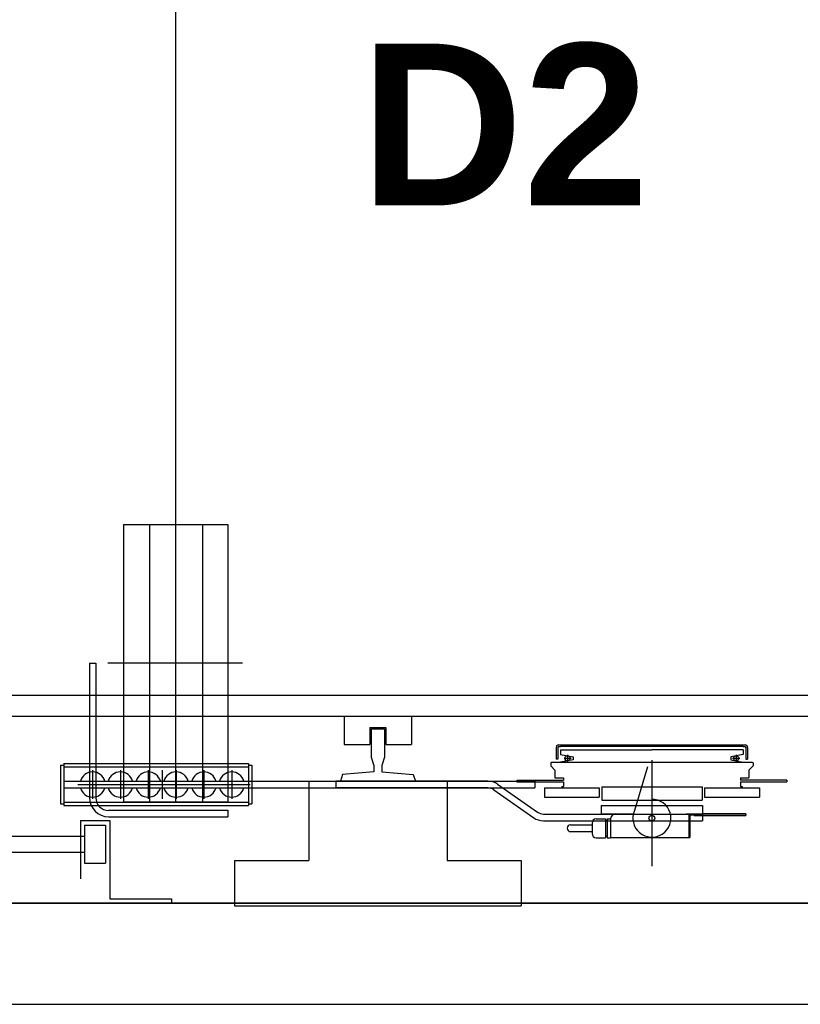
# Model space of a CAD drawing. Header units: millimetres. Extents: x -8838 to 31257, y -6224 to 3754.
# Tile 184 of 205: x 2225 to 2318, y -532 to -415. Entities that reach past the tile are written whole.
import ezdxf
from ezdxf.enums import TextEntityAlignment as Align

# ---------------------------------------------------------------- set-up
doc = ezdxf.new("R2010")
doc.units = ezdxf.units.MM
doc.header["$LTSCALE"] = 10
doc.header["$MEASUREMENT"] = 0
doc.linetypes.add('rzut 2 pietra$0$ArchiTECH.PC Solid Line Type', pattern=[0])
doc.linetypes.add('SUFIT_2 PIETRO$0$ArchiTECH.PC Solid Line Type', pattern=[0])
doc.layers.add('IS_ARCH', color=254, linetype='CONTINUOUS', lineweight=18)
doc.layers.add('SUFIT_2 PIETRO$0$WINDA', color=254, linetype='CONTINUOUS')
doc.styles.add('rzut 2 pietra$0$ArchiTECHStyle2', font='arialbd.ttf', dxfattribs={"height": 0.192})

msp = doc.modelspace()

# ---------------------------------------------------------------- linework, layer by layer
at = {"layer": 'IS_ARCH', "linetype": 'rzut 2 pietra$0$ArchiTECH.PC Solid Line Type'}
for p, q in [((2243.5, -342.62), (2243.5, -508.02)), ((2243.5, -342.62), (2243.5, -508.02)), ((2243.5, -342.62), (2243.5, -508.02)), ((2237.3, -475.05), (2237.3, -507.99)), ((2237.3, -475.05), (2249.68, -475.05)), ((2237.3, -475.05), (2237.3, -507.99)), ((2237.3, -475.05), (2249.68, -475.05)), ((2237.3, -475.05), (2249.68, -475.05)), ((2237.3, -475.05), (2237.3, -507.99)), ((2240.4, -475.05), (2240.4, -507.99)), ((2240.4, -475.05), (2240.4, -507.99)), ((2240.4, -475.05), (2240.4, -507.99)), ((2246.68, -475.05), (2246.68, -507.99)), ((2246.68, -475.05), (2246.68, -507.99)), ((2246.68, -475.05), (2246.68, -507.99)), ((2249.68, -475.05), (2249.68, -507.99)), ((2249.68, -475.05), (2249.68, -507.99)), ((2249.68, -475.05), (2249.68, -507.99)), ((2233.27, -491.52), (2234.03, -491.52)), ((2233.27, -491.52), (2233.27, -507.45)), ((2233.27, -491.52), (2234.03, -491.52)), ((2233.27, -491.52), (2233.27, -507.45)), ((2233.27, -491.52), (2233.27, -507.45)), ((2233.27, -491.52), (2234.03, -491.52)), ((2234.03, -491.52), (2234.03, -507.49)), ((2234.03, -491.52), (2234.03, -507.49)), ((2234.03, -491.52), (2234.03, -507.49)), ((2251.44, -491.52), (2235.46, -491.52)), ((2251.44, -491.52), (2235.46, -491.52)), ((2251.44, -491.52), (2235.46, -491.52)), ((2202.5, -495.32), (2352.5, -495.32)), ((2202.5, -495.32), (2352.5, -495.32)), ((2202.5, -495.32), (2352.5, -495.32)), ((2202.5, -497.82), (2355, -497.82)), ((2202.5, -497.82), (2355, -497.82)), ((2202.5, -497.82), (2355, -497.82)), ((2263.5, -497.82), (2263.5, -501.17)), ((2263.5, -497.82), (2263.5, -501.17)), ((2263.5, -497.82), (2263.5, -501.17)), ((2271.5, -497.82), (2271.5, -501.17)), ((2271.5, -497.82), (2271.5, -501.17)), ((2271.5, -497.82), (2271.5, -501.17)), ((2266.56, -499.17), (2268.44, -499.17)), ((2266.56, -499.17), (2266.56, -501.17)), ((2266.56, -499.17), (2268.44, -499.17)), ((2266.56, -499.17), (2266.56, -501.17)), ((2266.56, -499.17), (2266.56, -501.17)), ((2266.56, -499.17), (2268.44, -499.17)), ((2266.71, -499.32), (2268.29, -499.32)), ((2266.71, -499.32), (2266.71, -502.66)), ((2266.71, -499.32), (2268.29, -499.32)), ((2266.71, -499.32), (2266.71, -502.66)), ((2266.71, -499.32), (2266.71, -502.66)), ((2266.71, -499.32), (2268.29, -499.32)), ((2268.29, -499.32), (2268.29, -502.66)), ((2268.29, -499.32), (2268.29, -502.66)), ((2268.29, -499.32), (2268.29, -502.66)), ((2268.44, -499.17), (2268.44, -501.17)), ((2268.44, -499.17), (2268.44, -501.17)), ((2268.44, -499.17), (2268.44, -501.17)), ((2263.5, -501.17), (2266.56, -501.17)), ((2263.5, -501.17), (2266.56, -501.17)), ((2263.5, -501.17), (2266.56, -501.17)), ((2268.44, -501.17), (2271.5, -501.17)), ((2268.44, -501.17), (2271.5, -501.17)), ((2268.44, -501.17), (2271.5, -501.17)), ((2288.95, -501.21), (2311.05, -501.21)), ((2288.95, -501.21), (2311.05, -501.21)), ((2288.95, -501.21), (2311.05, -501.21)), ((2288.65, -501.51), (2288.65, -502.91)), ((2288.65, -501.51), (2288.65, -502.91)), ((2288.65, -501.51), (2288.65, -502.91)), ((2288.85, -501.51), (2288.85, -502.91)), ((2288.85, -501.51), (2288.85, -502.91)), ((2288.85, -501.51), (2288.85, -502.91)), ((2288.95, -501.41), (2289.18, -501.41)), ((2288.95, -501.41), (2289.18, -501.41)), ((2288.95, -501.41), (2289.18, -501.41)), ((2289.15, -501.81), (2300, -501.81)), ((2289.15, -501.81), (2289.15, -502.36)), ((2289.15, -501.81), (2300, -501.81)), ((2289.15, -501.81), (2289.15, -502.36)), ((2289.15, -501.81), (2289.15, -502.36)), ((2289.15, -501.81), (2300, -501.81)), ((2289.15, -502.36), (2290.65, -502.63)), ((2289.15, -502.36), (2290.65, -502.63)), ((2289.15, -502.36), (2290.65, -502.63)), ((2310.83, -501.41), (2289.18, -501.41)), ((2310.83, -501.41), (2289.18, -501.41)), ((2310.83, -501.41), (2289.18, -501.41)), ((2290, -502.39), (2290, -503.23)), ((2290, -502.39), (2290, -503.23)), ((2290, -502.39), (2290, -503.23)), ((2310.85, -501.81), (2300, -501.81)), ((2310.85, -501.81), (2300, -501.81)), ((2310.85, -501.81), (2300, -501.81)), ((2310.85, -502.36), (2309.35, -502.63)), ((2310.85, -502.36), (2309.35, -502.63)), ((2310.85, -502.36), (2309.35, -502.63)), ((2310, -502.39), (2310, -503.23)), ((2310, -502.39), (2310, -503.23)), ((2310, -502.39), (2310, -503.23)), ((2310.83, -501.41), (2311.05, -501.41)), ((2310.83, -501.41), (2311.05, -501.41)), ((2310.83, -501.41), (2311.05, -501.41)), ((2310.85, -501.81), (2310.85, -502.36)), ((2310.85, -501.81), (2310.85, -502.36)), ((2310.85, -501.81), (2310.85, -502.36)), ((2311.15, -501.51), (2311.15, -502.91)), ((2311.15, -501.51), (2311.15, -502.91)), ((2311.15, -501.51), (2311.15, -502.91)), ((2311.35, -501.51), (2311.35, -502.91)), ((2311.35, -501.51), (2311.35, -502.91)), ((2311.35, -501.51), (2311.35, -502.91)), ((2230.25, -503.42), (2230.25, -508.42)), ((2230.25, -503.42), (2252.15, -503.42)), ((2230.25, -503.42), (2230.25, -508.42)), ((2230.25, -503.42), (2252.15, -503.42)), ((2230.25, -503.42), (2252.15, -503.42)), ((2230.25, -503.42), (2230.25, -508.42)), ((2252.15, -503.42), (2252.15, -508.42)), ((2252.15, -503.42), (2252.15, -508.42)), ((2252.15, -503.42), (2252.15, -508.42)), ((2266.71, -502.66), (2267.02, -503.66)), ((2266.71, -502.66), (2267.02, -503.66)), ((2266.71, -502.66), (2267.02, -503.66)), ((2268.29, -502.66), (2267.97, -503.66)), ((2268.29, -502.66), (2267.97, -503.66)), ((2268.29, -502.66), (2267.97, -503.66)), ((2288.1, -503.26), (2288, -503.36)), ((2288.1, -503.26), (2288, -503.36)), ((2288.1, -503.26), (2288, -503.36)), ((2288, -503.36), (2288, -503.71)), ((2288, -503.36), (2288, -503.71)), ((2288, -503.36), (2288, -503.71)), ((2288.1, -503.26), (2311.9, -503.26)), ((2288.1, -503.26), (2311.9, -503.26)), ((2288.1, -503.26), (2311.9, -503.26)), ((2288.85, -502.91), (2288.65, -502.91)), ((2288.85, -502.91), (2288.65, -502.91)), ((2288.85, -502.91), (2288.65, -502.91)), ((2290.65, -503), (2289.15, -503.26)), ((2290.65, -503), (2289.15, -503.26)), ((2290.65, -503), (2289.15, -503.26)), ((2289.58, -502.81), (2290.42, -502.81)), ((2289.58, -502.81), (2290.42, -502.81)), ((2289.58, -502.81), (2290.42, -502.81)), ((2290.65, -502.63), (2290.65, -503)), ((2290.65, -502.63), (2290.65, -503)), ((2290.65, -502.63), (2290.65, -503)), ((2300, -503.04), (2300, -515.61)), ((2300, -503.04), (2300, -515.61)), ((2300, -503.04), (2300, -515.61)), ((2309.35, -502.63), (2309.35, -503)), ((2309.35, -502.63), (2309.35, -503)), ((2309.35, -502.63), (2309.35, -503)), ((2309.35, -503), (2310.85, -503.26)), ((2309.35, -503), (2310.85, -503.26)), ((2309.35, -503), (2310.85, -503.26)), ((2309.58, -502.81), (2310.42, -502.81)), ((2309.58, -502.81), (2310.42, -502.81)), ((2309.58, -502.81), (2310.42, -502.81)), ((2311.15, -502.91), (2311.35, -502.91)), ((2311.15, -502.91), (2311.35, -502.91)), ((2311.15, -502.91), (2311.35, -502.91)), ((2311.9, -503.26), (2312, -503.36)), ((2311.9, -503.26), (2312, -503.36)), ((2311.9, -503.26), (2312, -503.36)), ((2312, -503.36), (2312, -503.71)), ((2312, -503.36), (2312, -503.71)), ((2312, -503.36), (2312, -503.71)), ((2229.85, -503.62), (2230.25, -503.62)), ((2229.85, -503.62), (2229.85, -508.22)), ((2229.85, -503.62), (2230.25, -503.62)), ((2229.85, -503.62), (2229.85, -508.22)), ((2229.85, -503.62), (2229.85, -508.22)), ((2229.85, -503.62), (2230.25, -503.62)), ((2230.25, -503.82), (2252.15, -503.82)), ((2230.25, -503.82), (2252.15, -503.82)), ((2230.25, -503.82), (2252.15, -503.82)), ((2233.65, -504.21), (2233.65, -507.6)), ((2233.65, -504.21), (2233.65, -507.6)), ((2233.65, -504.21), (2233.65, -507.6)), ((2236.95, -504.21), (2236.95, -507.6)), ((2236.95, -504.21), (2236.95, -507.6)), ((2236.95, -504.21), (2236.95, -507.6)), ((2240.25, -504.21), (2240.25, -507.6)), ((2240.25, -504.21), (2240.25, -507.6)), ((2240.25, -504.21), (2240.25, -507.6)), ((2241.9, -504.21), (2241.9, -507.6)), ((2241.9, -504.21), (2241.9, -507.6)), ((2241.9, -504.21), (2241.9, -507.6)), ((2243.55, -504.21), (2243.55, -507.6)), ((2243.55, -504.21), (2243.55, -507.6)), ((2243.55, -504.21), (2243.55, -507.6)), ((2246.85, -504.21), (2246.85, -507.6)), ((2246.85, -504.21), (2246.85, -507.6)), ((2246.85, -504.21), (2246.85, -507.6)), ((2250.15, -504.21), (2250.15, -507.6)), ((2250.15, -504.21), (2250.15, -507.6)), ((2250.15, -504.21), (2250.15, -507.6)), ((2252.15, -503.62), (2252.55, -503.62)), ((2252.15, -503.62), (2252.55, -503.62)), ((2252.15, -503.62), (2252.55, -503.62)), ((2252.55, -503.62), (2252.55, -508.22)), ((2252.55, -503.62), (2252.55, -508.22)), ((2252.55, -503.62), (2252.55, -508.22)), ((2263.3, -504.73), (2263.05, -505.52)), ((2263.3, -504.73), (2263.05, -505.52)), ((2263.3, -504.73), (2263.05, -505.52)), ((2267.02, -504.41), (2263.3, -504.73)), ((2267.02, -504.41), (2263.3, -504.73)), ((2267.02, -504.41), (2263.3, -504.73)), ((2267.02, -503.66), (2267.02, -504.41)), ((2267.02, -503.66), (2267.02, -504.41)), ((2267.02, -503.66), (2267.02, -504.41)), ((2267.97, -503.66), (2267.97, -504.41)), ((2267.97, -503.66), (2267.97, -504.41)), ((2267.97, -503.66), (2267.97, -504.41)), ((2267.97, -504.41), (2271.7, -504.73)), ((2267.97, -504.41), (2271.7, -504.73)), ((2267.97, -504.41), (2271.7, -504.73)), ((2271.7, -504.73), (2271.95, -505.52)), ((2271.7, -504.73), (2271.95, -505.52)), ((2271.7, -504.73), (2271.95, -505.52)), ((2288, -503.71), (2288.5, -504.21)), ((2288, -503.71), (2288.5, -504.21)), ((2288, -503.71), (2288.5, -504.21)), ((2288.5, -504.21), (2288.5, -505.11)), ((2288.5, -504.21), (2288.5, -505.11)), ((2288.5, -504.21), (2288.5, -505.11)), ((2299.5, -503.81), (2297.94, -509.02)), ((2299.5, -503.81), (2297.94, -509.02)), ((2299.5, -503.81), (2297.94, -509.02)), ((2312, -503.71), (2311.5, -504.21)), ((2312, -503.71), (2311.5, -504.21)), ((2312, -503.71), (2311.5, -504.21)), ((2311.5, -504.21), (2311.5, -505.11)), ((2311.5, -504.21), (2311.5, -505.11)), ((2311.5, -504.21), (2311.5, -505.11)), ((2230.25, -505.52), (2286.1, -505.52)), ((2230.25, -505.52), (2286.1, -505.52)), ((2230.25, -505.52), (2286.1, -505.52)), ((2259.3, -505.52), (2259.3, -514.92)), ((2259.3, -505.52), (2275.7, -505.52)), ((2259.3, -505.52), (2259.3, -514.92)), ((2259.3, -505.52), (2275.7, -505.52)), ((2259.3, -505.52), (2275.7, -505.52)), ((2259.3, -505.52), (2259.3, -514.92)), ((2280.55, -505.52), (2262.5, -505.52)), ((2262.5, -505.52), (2262.5, -506.32)), ((2280.55, -505.52), (2262.5, -505.52)), ((2262.5, -505.52), (2262.5, -506.32)), ((2262.5, -505.52), (2262.5, -506.32)), ((2280.55, -505.52), (2262.5, -505.52)), ((2275.7, -505.52), (2275.7, -514.92)), ((2275.7, -505.52), (2275.7, -514.92)), ((2275.7, -505.52), (2275.7, -514.92)), ((2281.7, -505.88), (2286.44, -509.2)), ((2281.7, -505.88), (2286.44, -509.2)), ((2281.7, -505.88), (2286.44, -509.2)), ((2284, -505.41), (2284, -505.61)), ((2284, -505.41), (2289.5, -505.41)), ((2284, -505.41), (2284, -505.61)), ((2284, -505.41), (2289.5, -505.41)), ((2284, -505.41), (2289.5, -505.41)), ((2284, -505.41), (2284, -505.61)), ((2284, -505.61), (2289.5, -505.61)), ((2284, -505.61), (2289.5, -505.61)), ((2284, -505.61), (2289.5, -505.61)), ((2286.1, -505.52), (2286.1, -506.32)), ((2286.1, -505.52), (2286.1, -506.32)), ((2286.1, -505.52), (2286.1, -506.32)), ((2288.5, -505.11), (2289.5, -505.11)), ((2288.5, -505.11), (2289.5, -505.11)), ((2288.5, -505.11), (2289.5, -505.11)), ((2289.5, -505.11), (2289.5, -505.41)), ((2289.5, -505.11), (2289.5, -505.41)), ((2289.5, -505.11), (2289.5, -505.41)), ((2289.5, -505.61), (2289.5, -506.16)), ((2289.5, -505.61), (2289.5, -506.16)), ((2289.5, -505.61), (2289.5, -506.16)), ((2310.5, -505.11), (2311.5, -505.11)), ((2310.5, -505.11), (2310.5, -505.41)), ((2310.5, -505.11), (2311.5, -505.11)), ((2310.5, -505.11), (2310.5, -505.41)), ((2310.5, -505.11), (2310.5, -505.41)), ((2310.5, -505.11), (2311.5, -505.11)), ((2316, -505.41), (2310.5, -505.41)), ((2316, -505.41), (2310.5, -505.41)), ((2316, -505.41), (2310.5, -505.41)), ((2310.5, -505.61), (2316, -505.61)), ((2310.5, -505.61), (2310.5, -506.16)), ((2310.5, -505.61), (2316, -505.61)), ((2310.5, -505.61), (2310.5, -506.16)), ((2310.5, -505.61), (2310.5, -506.16)), ((2310.5, -505.61), (2316, -505.61)), ((2316, -505.41), (2316, -505.61)), ((2316, -505.41), (2316, -505.61)), ((2316, -505.41), (2316, -505.61)), ((2230.25, -506.32), (2286.1, -506.32)), ((2230.25, -506.32), (2286.1, -506.32)), ((2230.25, -506.32), (2286.1, -506.32)), ((2231.9, -505.92), (2252.36, -505.92)), ((2231.9, -505.92), (2252.36, -505.92)), ((2231.9, -505.92), (2252.36, -505.92)), ((2280.55, -506.32), (2262.5, -506.32)), ((2280.55, -506.32), (2262.5, -506.32)), ((2280.55, -506.32), (2262.5, -506.32)), ((2281.24, -506.54), (2285.98, -509.86)), ((2281.24, -506.54), (2285.98, -509.86)), ((2281.24, -506.54), (2285.98, -509.86)), ((2287.25, -506.31), (2287.25, -507.41)), ((2287.25, -506.31), (2293.75, -506.31)), ((2287.25, -506.31), (2287.25, -507.41)), ((2287.25, -506.31), (2293.75, -506.31)), ((2287.25, -506.31), (2293.75, -506.31)), ((2287.25, -506.31), (2287.25, -507.41)), ((2289.3, -506.16), (2289.3, -506.31)), ((2289.3, -506.16), (2289.5, -506.16)), ((2289.3, -506.16), (2289.3, -506.31)), ((2289.3, -506.16), (2289.5, -506.16)), ((2289.3, -506.16), (2289.5, -506.16)), ((2289.3, -506.16), (2289.3, -506.31)), ((2293.75, -506.31), (2293.75, -507.41)), ((2293.75, -506.31), (2293.75, -507.41)), ((2293.75, -506.31), (2293.75, -507.41)), ((2294.05, -506.18), (2294.05, -507.78)), ((2294.05, -506.18), (2305.95, -506.18)), ((2294.05, -506.18), (2294.05, -507.78)), ((2294.05, -506.18), (2305.95, -506.18)), ((2294.05, -506.18), (2305.95, -506.18)), ((2294.05, -506.18), (2294.05, -507.78)), ((2305.95, -506.18), (2305.95, -507.78)), ((2305.95, -506.18), (2305.95, -507.78)), ((2305.95, -506.18), (2305.95, -507.78)), ((2306.25, -506.31), (2306.25, -507.41)), ((2306.25, -506.31), (2312.75, -506.31)), ((2306.25, -506.31), (2306.25, -507.41)), ((2306.25, -506.31), (2312.75, -506.31)), ((2306.25, -506.31), (2312.75, -506.31)), ((2306.25, -506.31), (2306.25, -507.41)), ((2310.5, -506.16), (2310.7, -506.16)), ((2310.5, -506.16), (2310.7, -506.16)), ((2310.5, -506.16), (2310.7, -506.16)), ((2310.7, -506.16), (2310.7, -506.31)), ((2310.7, -506.16), (2310.7, -506.31)), ((2310.7, -506.16), (2310.7, -506.31)), ((2312.75, -506.31), (2312.75, -507.41)), ((2312.75, -506.31), (2312.75, -507.41)), ((2312.75, -506.31), (2312.75, -507.41)), ((2229.85, -508.22), (2230.25, -508.22)), ((2229.85, -508.22), (2230.25, -508.22)), ((2229.85, -508.22), (2230.25, -508.22)), ((2230.25, -508.02), (2252.15, -508.02)), ((2230.25, -508.02), (2252.15, -508.02)), ((2230.25, -508.02), (2252.15, -508.02)), ((2237.3, -507.99), (2249.68, -507.99)), ((2237.3, -507.99), (2249.68, -507.99)), ((2237.3, -507.99), (2249.68, -507.99)), ((2237.3, -507.99), (2249.68, -507.99)), ((2237.3, -507.99), (2249.68, -507.99)), ((2237.3, -507.99), (2249.68, -507.99)), ((2252.15, -508.22), (2252.55, -508.22)), ((2252.15, -508.22), (2252.55, -508.22)), ((2252.15, -508.22), (2252.55, -508.22)), ((2287.25, -507.41), (2293.75, -507.41)), ((2287.25, -507.41), (2293.75, -507.41)), ((2287.25, -507.41), (2293.75, -507.41)), ((2294.05, -507.78), (2305.95, -507.78)), ((2294.05, -507.78), (2305.95, -507.78)), ((2294.05, -507.78), (2305.95, -507.78)), ((2306.25, -507.41), (2312.75, -507.41)), ((2306.25, -507.41), (2312.75, -507.41)), ((2306.25, -507.41), (2312.75, -507.41)), ((2230.25, -508.42), (2252.15, -508.42)), ((2230.25, -508.42), (2252.15, -508.42)), ((2230.25, -508.42), (2252.15, -508.42)), ((2249.68, -508.99), (2235.53, -508.99)), ((2249.68, -508.99), (2235.53, -508.99)), ((2249.68, -508.99), (2235.53, -508.99)), ((2249.68, -508.97), (2249.68, -509.75)), ((2249.68, -508.97), (2249.68, -509.75)), ((2249.68, -508.97), (2249.68, -509.75)), ((2294, -508.41), (2306, -508.41)), ((2294, -508.41), (2294, -509.41)), ((2294, -508.41), (2306, -508.41)), ((2294, -508.41), (2294, -509.41)), ((2294, -508.41), (2294, -509.41)), ((2294, -508.41), (2306, -508.41)), ((2306, -508.41), (2306, -509.41)), ((2306, -508.41), (2306, -509.41)), ((2306, -508.41), (2306, -509.41)), ((2232.2, -510.2), (2235.7, -510.2)), ((2232.2, -510.2), (2232.2, -517.1)), ((2232.2, -510.2), (2235.7, -510.2)), ((2232.2, -510.2), (2232.2, -517.1)), ((2232.2, -510.2), (2232.2, -517.1)), ((2232.2, -510.2), (2235.7, -510.2)), ((2235.57, -509.75), (2249.68, -509.75)), ((2235.57, -509.75), (2249.68, -509.75)), ((2235.57, -509.75), (2249.68, -509.75)), ((2235.7, -510.2), (2235.7, -519.5)), ((2235.7, -510.2), (2235.7, -519.5)), ((2235.7, -510.2), (2235.7, -519.5)), ((2287.13, -509.42), (2306, -509.42)), ((2287.13, -509.42), (2306, -509.42)), ((2287.13, -509.42), (2306, -509.42)), ((2287.13, -510.22), (2306, -510.22)), ((2287.13, -510.22), (2306, -510.22)), ((2287.13, -510.22), (2306, -510.22)), ((2292.9, -510.5), (2292.9, -511.73)), ((2292.9, -510.5), (2292.9, -511.73)), ((2292.9, -510.5), (2292.9, -511.73)), ((2293.4, -510), (2294.5, -510)), ((2293.4, -510), (2294.5, -510)), ((2293.4, -510), (2294.5, -510)), ((2294, -509.41), (2297.81, -509.41)), ((2294, -509.41), (2297.81, -509.41)), ((2294, -509.41), (2297.81, -509.41)), ((2294.5, -510), (2294.5, -512.23)), ((2294.5, -510), (2294.5, -512.23)), ((2294.5, -510), (2294.5, -512.23)), ((2294.5, -510.2), (2294.7, -510.2)), ((2294.5, -510.2), (2294.7, -510.2)), ((2294.5, -510.2), (2294.7, -510.2)), ((2294.7, -510), (2294.7, -512.23)), ((2294.7, -510), (2295.1, -510)), ((2294.7, -510), (2294.7, -512.23)), ((2294.7, -510), (2295.1, -510)), ((2294.7, -510), (2295.1, -510)), ((2294.7, -510), (2294.7, -512.23)), ((2295.1, -510.01), (2295.1, -512.21)), ((2295.1, -510.01), (2295.1, -512.21)), ((2295.1, -510.01), (2295.1, -512.21)), ((2304.05, -509.41), (2311.15, -509.41)), ((2304.05, -509.41), (2311.15, -509.41)), ((2304.05, -509.41), (2311.15, -509.41)), ((2304.4, -509.41), (2304.4, -512.21)), ((2304.4, -509.41), (2304.4, -512.21)), ((2304.4, -509.41), (2304.4, -512.21)), ((2304.5, -509.51), (2305, -509.51)), ((2304.5, -509.51), (2304.5, -512.21)), ((2304.5, -509.51), (2305, -509.51)), ((2304.5, -509.51), (2304.5, -512.21)), ((2304.5, -509.51), (2304.5, -512.21)), ((2304.5, -509.51), (2305, -509.51)), ((2305, -509.41), (2305, -509.61)), ((2305, -509.41), (2305, -509.61)), ((2305, -509.41), (2305, -509.61)), ((2305, -509.61), (2311.15, -509.61)), ((2305, -509.61), (2311.15, -509.61)), ((2305, -509.61), (2311.15, -509.61)), ((2305.5, -509.41), (2305.5, -509.61)), ((2305.5, -509.41), (2305.5, -509.61)), ((2305.5, -509.41), (2305.5, -509.61)), ((2311.15, -509.41), (2306, -509.41)), ((2311.15, -509.41), (2306, -509.41)), ((2311.15, -509.41), (2306, -509.41)), ((2306, -509.42), (2306, -510.22)), ((2306, -509.42), (2306, -510.22)), ((2306, -509.42), (2306, -510.22)), ((2311.15, -509.41), (2311.15, -509.61)), ((2311.15, -509.41), (2311.15, -509.61)), ((2311.15, -509.41), (2311.15, -509.61)), ((2232.7, -510.75), (2232.7, -515.25)), ((2232.7, -510.75), (2235.2, -510.75)), ((2232.7, -510.75), (2232.7, -515.25)), ((2232.7, -510.75), (2235.2, -510.75)), ((2232.7, -510.75), (2235.2, -510.75)), ((2232.7, -510.75), (2232.7, -515.25)), ((2235.2, -510.75), (2235.2, -515.25)), ((2235.2, -510.75), (2235.2, -515.25)), ((2235.2, -510.75), (2235.2, -515.25)), ((2290.36, -510.71), (2292.9, -510.71)), ((2290.36, -510.71), (2292.9, -510.71)), ((2290.36, -510.71), (2292.9, -510.71)), ((2290.36, -511.51), (2292.9, -511.51)), ((2290.36, -511.51), (2292.9, -511.51)), ((2290.36, -511.51), (2292.9, -511.51)), ((2205, -512.05), (2232.7, -512.05)), ((2205, -512.05), (2232.7, -512.05)), ((2205, -512.05), (2232.7, -512.05)), ((2293.4, -512.23), (2294.5, -512.23)), ((2293.4, -512.23), (2294.5, -512.23)), ((2293.4, -512.23), (2294.5, -512.23)), ((2294.5, -512.02), (2294.7, -512.02)), ((2294.5, -512.02), (2294.7, -512.02)), ((2294.5, -512.02), (2294.7, -512.02)), ((2294.7, -512.23), (2295.1, -512.23)), ((2294.7, -512.23), (2295.1, -512.23)), ((2294.7, -512.23), (2295.1, -512.23)), ((2295.1, -512.21), (2304.5, -512.21)), ((2295.1, -512.21), (2304.5, -512.21)), ((2295.1, -512.21), (2304.5, -512.21)), ((2205, -513.95), (2232.7, -513.95)), ((2205, -513.95), (2232.7, -513.95)), ((2205, -513.95), (2232.7, -513.95)), ((2232.7, -515.25), (2235.2, -515.25)), ((2232.7, -515.25), (2235.2, -515.25)), ((2232.7, -515.25), (2235.2, -515.25)), ((2250.5, -514.92), (2250.5, -520.32)), ((2250.5, -514.92), (2259.3, -514.92)), ((2250.5, -514.92), (2250.5, -520.32)), ((2250.5, -514.92), (2259.3, -514.92)), ((2250.5, -514.92), (2259.3, -514.92)), ((2250.5, -514.92), (2250.5, -520.32)), ((2275.7, -514.92), (2284.5, -514.92)), ((2275.7, -514.92), (2284.5, -514.92)), ((2275.7, -514.92), (2284.5, -514.92)), ((2284.5, -514.92), (2284.5, -520.32)), ((2284.5, -514.92), (2284.5, -520.32)), ((2284.5, -514.92), (2284.5, -520.32)), ((2235.7, -519.5), (2243, -519.5)), ((2235.7, -519.5), (2243, -519.5)), ((2235.7, -519.5), (2243, -519.5)), ((2243, -519.5), (2243, -520)), ((2243, -519.5), (2243, -520)), ((2243, -519.5), (2243, -520)), ((2371.87, -520), (2182, -520)), ((2372, -520), (2182, -520)), ((2182, -520), (2372, -520)), ((2182, -520), (2372, -520)), ((2182, -520), (2372, -520)), ((2250.5, -520.32), (2284.5, -520.32)), ((2250.5, -520.32), (2284.5, -520.32)), ((2250.5, -520.32), (2284.5, -520.32)), ((2170, -532), (2383.87, -532)), ((2170, -532), (2384, -532))]:
    msp.add_line(p, q, dxfattribs=at)
for centre, radius, start, end in [((2288.95, -501.51), 0.3, 90, 180), ((2288.95, -501.51), 0.3, 90, 180), ((2311.05, -501.51), 0.3, 0, 90), ((2311.05, -501.51), 0.3, 0, 90), ((2288.95, -501.51), 0.1, 90, 180), ((2288.95, -501.51), 0.1, 90, 180), ((2311.05, -501.51), 0.1, 0, 90), ((2311.05, -501.51), 0.1, 0, 90), ((2233.65, -505.92), 1.5, 15.466, 164.534), ((2236.95, -505.92), 1.5, 15.466, 164.534), ((2240.25, -505.92), 1.5, 15.466, 164.534), ((2243.55, -505.92), 1.5, 15.466, 164.534), ((2246.85, -505.92), 1.5, 15.466, 164.534), ((2250.15, -505.92), 1.5, 15.466, 164.534), ((2280.55, -507.52), 2, 55, 90), ((2233.65, -505.92), 1.5, 195.466, 344.534), ((2236.95, -505.92), 1.5, 195.466, 344.534), ((2240.25, -505.92), 1.5, 195.466, 344.534), ((2243.55, -505.92), 1.5, 195.466, 344.534), ((2246.85, -505.92), 1.5, 195.466, 344.534), ((2250.15, -505.92), 1.5, 195.466, 344.534), ((2280.55, -507.52), 1.2, 55, 90), ((2235.57, -507.45), 2.3, 180, 270), ((2235.53, -507.49), 1.5, 180, 270), ((2300, -509.91), 2.25, 156.5423, 90), ((2287.13, -508.22), 1.2, 235, 270), ((2287.13, -508.22), 2, 235, 270), ((2293.4, -510.5), 0.5, 90, 180), ((2295.7, -510.01), 0.6, 90, 180), ((2290.36, -511.11), 0.4, 90, 270), ((2293.4, -511.73), 0.5, 180, 270)]:
    msp.add_arc(centre, radius, start, end, dxfattribs=at)
at = {"layer": 'SUFIT_2 PIETRO$0$WINDA', "linetype": 'SUFIT_2 PIETRO$0$ArchiTECH.PC Solid Line Type'}
for p, q in [((2243.5, -342.62), (2243.5, -508.02)), ((2243.5, -342.62), (2243.5, -508.02)), ((2243.5, -342.62), (2243.5, -508.02)), ((2237.3, -475.05), (2237.3, -507.99)), ((2237.3, -475.05), (2249.68, -475.05)), ((2237.3, -475.05), (2249.68, -475.05)), ((2237.3, -475.05), (2237.3, -507.99)), ((2237.3, -475.05), (2249.68, -475.05)), ((2237.3, -475.05), (2237.3, -507.99)), ((2240.4, -475.05), (2240.4, -507.99)), ((2240.4, -475.05), (2240.4, -507.99)), ((2240.4, -475.05), (2240.4, -507.99)), ((2246.68, -475.05), (2246.68, -507.99)), ((2246.68, -475.05), (2246.68, -507.99)), ((2246.68, -475.05), (2246.68, -507.99)), ((2249.68, -475.05), (2249.68, -507.99)), ((2249.68, -475.05), (2249.68, -507.99)), ((2249.68, -475.05), (2249.68, -507.99)), ((2233.27, -491.52), (2234.03, -491.52)), ((2233.27, -491.52), (2233.27, -507.45)), ((2233.27, -491.52), (2233.27, -507.45)), ((2233.27, -491.52), (2234.03, -491.52)), ((2233.27, -491.52), (2233.27, -507.45)), ((2233.27, -491.52), (2234.03, -491.52)), ((2234.03, -491.52), (2234.03, -507.49)), ((2234.03, -491.52), (2234.03, -507.49)), ((2234.03, -491.52), (2234.03, -507.49)), ((2251.44, -491.52), (2235.46, -491.52)), ((2251.44, -491.52), (2235.46, -491.52)), ((2251.44, -491.52), (2235.46, -491.52)), ((2202.5, -495.32), (2352.5, -495.32)), ((2202.5, -495.32), (2352.5, -495.32)), ((2202.5, -495.32), (2352.5, -495.32)), ((2202.5, -497.82), (2355, -497.82)), ((2202.5, -497.82), (2355, -497.82)), ((2202.5, -497.82), (2355, -497.82)), ((2263.5, -497.82), (2263.5, -501.17)), ((2263.5, -497.82), (2263.5, -501.17)), ((2263.5, -497.82), (2263.5, -501.17)), ((2271.5, -497.82), (2271.5, -501.17)), ((2271.5, -497.82), (2271.5, -501.17)), ((2271.5, -497.82), (2271.5, -501.17)), ((2266.56, -499.17), (2268.44, -499.17)), ((2266.56, -499.17), (2266.56, -501.17)), ((2266.56, -499.17), (2266.56, -501.17)), ((2266.56, -499.17), (2268.44, -499.17)), ((2266.56, -499.17), (2266.56, -501.17)), ((2266.56, -499.17), (2268.44, -499.17)), ((2266.71, -499.32), (2268.29, -499.32)), ((2266.71, -499.32), (2266.71, -502.66)), ((2266.71, -499.32), (2266.71, -502.66)), ((2266.71, -499.32), (2268.29, -499.32)), ((2266.71, -499.32), (2266.71, -502.66)), ((2266.71, -499.32), (2268.29, -499.32)), ((2268.29, -499.32), (2268.29, -502.66)), ((2268.29, -499.32), (2268.29, -502.66)), ((2268.29, -499.32), (2268.29, -502.66)), ((2268.44, -499.17), (2268.44, -501.17)), ((2268.44, -499.17), (2268.44, -501.17)), ((2268.44, -499.17), (2268.44, -501.17)), ((2263.5, -501.17), (2266.56, -501.17)), ((2263.5, -501.17), (2266.56, -501.17)), ((2263.5, -501.17), (2266.56, -501.17)), ((2268.44, -501.17), (2271.5, -501.17)), ((2268.44, -501.17), (2271.5, -501.17)), ((2268.44, -501.17), (2271.5, -501.17)), ((2288.95, -501.21), (2311.05, -501.21)), ((2288.95, -501.21), (2311.05, -501.21)), ((2288.95, -501.21), (2311.05, -501.21)), ((2288.65, -501.51), (2288.65, -502.91)), ((2288.65, -501.51), (2288.65, -502.91)), ((2288.65, -501.51), (2288.65, -502.91)), ((2288.85, -501.51), (2288.85, -502.91)), ((2288.85, -501.51), (2288.85, -502.91)), ((2288.85, -501.51), (2288.85, -502.91)), ((2288.95, -501.41), (2289.18, -501.41)), ((2288.95, -501.41), (2289.18, -501.41)), ((2288.95, -501.41), (2289.18, -501.41)), ((2289.15, -501.81), (2300, -501.81)), ((2289.15, -501.81), (2289.15, -502.36)), ((2289.15, -501.81), (2289.15, -502.36)), ((2289.15, -501.81), (2300, -501.81)), ((2289.15, -501.81), (2289.15, -502.36)), ((2289.15, -501.81), (2300, -501.81)), ((2289.15, -502.36), (2290.65, -502.63)), ((2289.15, -502.36), (2290.65, -502.63)), ((2289.15, -502.36), (2290.65, -502.63)), ((2310.83, -501.41), (2289.18, -501.41)), ((2310.83, -501.41), (2289.18, -501.41)), ((2310.83, -501.41), (2289.18, -501.41)), ((2290, -502.39), (2290, -503.23)), ((2290, -502.39), (2290, -503.23)), ((2290, -502.39), (2290, -503.23)), ((2310.85, -501.81), (2300, -501.81)), ((2310.85, -501.81), (2300, -501.81)), ((2310.85, -501.81), (2300, -501.81)), ((2310.85, -502.36), (2309.35, -502.63)), ((2310.85, -502.36), (2309.35, -502.63)), ((2310.85, -502.36), (2309.35, -502.63)), ((2310, -502.39), (2310, -503.23)), ((2310, -502.39), (2310, -503.23)), ((2310, -502.39), (2310, -503.23)), ((2310.83, -501.41), (2311.05, -501.41)), ((2310.83, -501.41), (2311.05, -501.41)), ((2310.83, -501.41), (2311.05, -501.41)), ((2310.85, -501.81), (2310.85, -502.36)), ((2310.85, -501.81), (2310.85, -502.36)), ((2310.85, -501.81), (2310.85, -502.36)), ((2311.15, -501.51), (2311.15, -502.91)), ((2311.15, -501.51), (2311.15, -502.91)), ((2311.15, -501.51), (2311.15, -502.91)), ((2311.35, -501.51), (2311.35, -502.91)), ((2311.35, -501.51), (2311.35, -502.91)), ((2311.35, -501.51), (2311.35, -502.91)), ((2230.25, -503.42), (2230.25, -508.42)), ((2230.25, -503.42), (2252.15, -503.42)), ((2230.25, -503.42), (2252.15, -503.42)), ((2230.25, -503.42), (2230.25, -508.42)), ((2230.25, -503.42), (2252.15, -503.42)), ((2230.25, -503.42), (2230.25, -508.42)), ((2252.15, -503.42), (2252.15, -508.42)), ((2252.15, -503.42), (2252.15, -508.42)), ((2252.15, -503.42), (2252.15, -508.42)), ((2266.71, -502.66), (2267.02, -503.66)), ((2266.71, -502.66), (2267.02, -503.66)), ((2266.71, -502.66), (2267.02, -503.66)), ((2268.29, -502.66), (2267.97, -503.66)), ((2268.29, -502.66), (2267.97, -503.66)), ((2268.29, -502.66), (2267.97, -503.66)), ((2288.1, -503.26), (2288, -503.36)), ((2288.1, -503.26), (2288, -503.36)), ((2288.1, -503.26), (2288, -503.36)), ((2288, -503.36), (2288, -503.71)), ((2288, -503.36), (2288, -503.71)), ((2288, -503.36), (2288, -503.71)), ((2288.1, -503.26), (2311.9, -503.26)), ((2288.1, -503.26), (2311.9, -503.26)), ((2288.1, -503.26), (2311.9, -503.26)), ((2288.85, -502.91), (2288.65, -502.91)), ((2288.85, -502.91), (2288.65, -502.91)), ((2288.85, -502.91), (2288.65, -502.91)), ((2290.65, -503), (2289.15, -503.26)), ((2290.65, -503), (2289.15, -503.26)), ((2290.65, -503), (2289.15, -503.26)), ((2289.58, -502.81), (2290.42, -502.81)), ((2289.58, -502.81), (2290.42, -502.81)), ((2289.58, -502.81), (2290.42, -502.81)), ((2290.65, -502.63), (2290.65, -503)), ((2290.65, -502.63), (2290.65, -503)), ((2290.65, -502.63), (2290.65, -503)), ((2300, -503.04), (2300, -515.61)), ((2300, -503.04), (2300, -515.61)), ((2300, -503.04), (2300, -515.61)), ((2309.35, -502.63), (2309.35, -503)), ((2309.35, -502.63), (2309.35, -503)), ((2309.35, -502.63), (2309.35, -503)), ((2309.35, -503), (2310.85, -503.26)), ((2309.35, -503), (2310.85, -503.26)), ((2309.35, -503), (2310.85, -503.26)), ((2309.58, -502.81), (2310.42, -502.81)), ((2309.58, -502.81), (2310.42, -502.81)), ((2309.58, -502.81), (2310.42, -502.81)), ((2311.15, -502.91), (2311.35, -502.91)), ((2311.15, -502.91), (2311.35, -502.91)), ((2311.15, -502.91), (2311.35, -502.91)), ((2311.9, -503.26), (2312, -503.36)), ((2311.9, -503.26), (2312, -503.36)), ((2311.9, -503.26), (2312, -503.36)), ((2312, -503.36), (2312, -503.71)), ((2312, -503.36), (2312, -503.71)), ((2312, -503.36), (2312, -503.71)), ((2229.85, -503.62), (2230.25, -503.62)), ((2229.85, -503.62), (2229.85, -508.22)), ((2229.85, -503.62), (2229.85, -508.22)), ((2229.85, -503.62), (2230.25, -503.62)), ((2229.85, -503.62), (2229.85, -508.22)), ((2229.85, -503.62), (2230.25, -503.62)), ((2230.25, -503.82), (2252.15, -503.82)), ((2230.25, -503.82), (2252.15, -503.82)), ((2230.25, -503.82), (2252.15, -503.82)), ((2233.65, -504.21), (2233.65, -507.6)), ((2233.65, -504.21), (2233.65, -507.6)), ((2233.65, -504.21), (2233.65, -507.6)), ((2236.95, -504.21), (2236.95, -507.6)), ((2236.95, -504.21), (2236.95, -507.6)), ((2236.95, -504.21), (2236.95, -507.6)), ((2240.25, -504.21), (2240.25, -507.6)), ((2240.25, -504.21), (2240.25, -507.6)), ((2240.25, -504.21), (2240.25, -507.6)), ((2241.9, -504.21), (2241.9, -507.6)), ((2241.9, -504.21), (2241.9, -507.6)), ((2241.9, -504.21), (2241.9, -507.6)), ((2243.55, -504.21), (2243.55, -507.6)), ((2243.55, -504.21), (2243.55, -507.6)), ((2243.55, -504.21), (2243.55, -507.6)), ((2246.85, -504.21), (2246.85, -507.6)), ((2246.85, -504.21), (2246.85, -507.6)), ((2246.85, -504.21), (2246.85, -507.6)), ((2250.15, -504.21), (2250.15, -507.6)), ((2250.15, -504.21), (2250.15, -507.6)), ((2250.15, -504.21), (2250.15, -507.6)), ((2252.15, -503.62), (2252.55, -503.62)), ((2252.15, -503.62), (2252.55, -503.62)), ((2252.15, -503.62), (2252.55, -503.62)), ((2252.55, -503.62), (2252.55, -508.22)), ((2252.55, -503.62), (2252.55, -508.22)), ((2252.55, -503.62), (2252.55, -508.22)), ((2263.3, -504.73), (2263.05, -505.52)), ((2263.3, -504.73), (2263.05, -505.52)), ((2263.3, -504.73), (2263.05, -505.52)), ((2267.02, -504.41), (2263.3, -504.73)), ((2267.02, -504.41), (2263.3, -504.73)), ((2267.02, -504.41), (2263.3, -504.73)), ((2267.02, -503.66), (2267.02, -504.41)), ((2267.02, -503.66), (2267.02, -504.41)), ((2267.02, -503.66), (2267.02, -504.41)), ((2267.97, -503.66), (2267.97, -504.41)), ((2267.97, -503.66), (2267.97, -504.41)), ((2267.97, -503.66), (2267.97, -504.41)), ((2267.97, -504.41), (2271.7, -504.73)), ((2267.97, -504.41), (2271.7, -504.73)), ((2267.97, -504.41), (2271.7, -504.73)), ((2271.7, -504.73), (2271.95, -505.52)), ((2271.7, -504.73), (2271.95, -505.52)), ((2271.7, -504.73), (2271.95, -505.52)), ((2288, -503.71), (2288.5, -504.21)), ((2288, -503.71), (2288.5, -504.21)), ((2288, -503.71), (2288.5, -504.21)), ((2288.5, -504.21), (2288.5, -505.11)), ((2288.5, -504.21), (2288.5, -505.11)), ((2288.5, -504.21), (2288.5, -505.11)), ((2299.5, -503.81), (2297.94, -509.02)), ((2299.5, -503.81), (2297.94, -509.02)), ((2299.5, -503.81), (2297.94, -509.02)), ((2312, -503.71), (2311.5, -504.21)), ((2312, -503.71), (2311.5, -504.21)), ((2312, -503.71), (2311.5, -504.21)), ((2311.5, -504.21), (2311.5, -505.11)), ((2311.5, -504.21), (2311.5, -505.11)), ((2311.5, -504.21), (2311.5, -505.11)), ((2230.25, -505.52), (2286.1, -505.52)), ((2230.25, -505.52), (2286.1, -505.52)), ((2230.25, -505.52), (2286.1, -505.52)), ((2259.3, -505.52), (2259.3, -514.92)), ((2259.3, -505.52), (2275.7, -505.52)), ((2259.3, -505.52), (2275.7, -505.52)), ((2259.3, -505.52), (2259.3, -514.92)), ((2259.3, -505.52), (2275.7, -505.52)), ((2259.3, -505.52), (2259.3, -514.92)), ((2280.55, -505.52), (2262.5, -505.52)), ((2262.5, -505.52), (2262.5, -506.32)), ((2262.5, -505.52), (2262.5, -506.32)), ((2280.55, -505.52), (2262.5, -505.52)), ((2262.5, -505.52), (2262.5, -506.32)), ((2280.55, -505.52), (2262.5, -505.52)), ((2275.7, -505.52), (2275.7, -514.92)), ((2275.7, -505.52), (2275.7, -514.92)), ((2275.7, -505.52), (2275.7, -514.92)), ((2281.7, -505.88), (2286.44, -509.2)), ((2281.7, -505.88), (2286.44, -509.2)), ((2281.7, -505.88), (2286.44, -509.2)), ((2284, -505.41), (2284, -505.61)), ((2284, -505.41), (2289.5, -505.41)), ((2284, -505.41), (2289.5, -505.41)), ((2284, -505.41), (2284, -505.61)), ((2284, -505.41), (2289.5, -505.41)), ((2284, -505.41), (2284, -505.61)), ((2284, -505.61), (2289.5, -505.61)), ((2284, -505.61), (2289.5, -505.61)), ((2284, -505.61), (2289.5, -505.61)), ((2286.1, -505.52), (2286.1, -506.32)), ((2286.1, -505.52), (2286.1, -506.32)), ((2286.1, -505.52), (2286.1, -506.32)), ((2288.5, -505.11), (2289.5, -505.11)), ((2288.5, -505.11), (2289.5, -505.11)), ((2288.5, -505.11), (2289.5, -505.11)), ((2289.5, -505.11), (2289.5, -505.41)), ((2289.5, -505.11), (2289.5, -505.41)), ((2289.5, -505.11), (2289.5, -505.41)), ((2289.5, -505.61), (2289.5, -506.16)), ((2289.5, -505.61), (2289.5, -506.16)), ((2289.5, -505.61), (2289.5, -506.16)), ((2310.5, -505.11), (2311.5, -505.11)), ((2310.5, -505.11), (2310.5, -505.41)), ((2310.5, -505.11), (2310.5, -505.41)), ((2310.5, -505.11), (2311.5, -505.11)), ((2310.5, -505.11), (2310.5, -505.41)), ((2310.5, -505.11), (2311.5, -505.11)), ((2316, -505.41), (2310.5, -505.41)), ((2316, -505.41), (2310.5, -505.41)), ((2316, -505.41), (2310.5, -505.41)), ((2310.5, -505.61), (2316, -505.61)), ((2310.5, -505.61), (2310.5, -506.16)), ((2310.5, -505.61), (2310.5, -506.16)), ((2310.5, -505.61), (2316, -505.61)), ((2310.5, -505.61), (2310.5, -506.16)), ((2310.5, -505.61), (2316, -505.61)), ((2316, -505.41), (2316, -505.61)), ((2316, -505.41), (2316, -505.61)), ((2316, -505.41), (2316, -505.61)), ((2230.25, -506.32), (2286.1, -506.32)), ((2230.25, -506.32), (2286.1, -506.32)), ((2230.25, -506.32), (2286.1, -506.32)), ((2231.9, -505.92), (2252.36, -505.92)), ((2231.9, -505.92), (2252.36, -505.92)), ((2231.9, -505.92), (2252.36, -505.92)), ((2280.55, -506.32), (2262.5, -506.32)), ((2280.55, -506.32), (2262.5, -506.32)), ((2280.55, -506.32), (2262.5, -506.32)), ((2281.24, -506.54), (2285.98, -509.86)), ((2281.24, -506.54), (2285.98, -509.86)), ((2281.24, -506.54), (2285.98, -509.86)), ((2287.25, -506.31), (2287.25, -507.41)), ((2287.25, -506.31), (2293.75, -506.31)), ((2287.25, -506.31), (2293.75, -506.31)), ((2287.25, -506.31), (2287.25, -507.41)), ((2287.25, -506.31), (2293.75, -506.31)), ((2287.25, -506.31), (2287.25, -507.41)), ((2289.3, -506.16), (2289.3, -506.31)), ((2289.3, -506.16), (2289.5, -506.16)), ((2289.3, -506.16), (2289.5, -506.16)), ((2289.3, -506.16), (2289.3, -506.31)), ((2289.3, -506.16), (2289.5, -506.16)), ((2289.3, -506.16), (2289.3, -506.31)), ((2293.75, -506.31), (2293.75, -507.41)), ((2293.75, -506.31), (2293.75, -507.41)), ((2293.75, -506.31), (2293.75, -507.41)), ((2294.05, -506.18), (2294.05, -507.78)), ((2294.05, -506.18), (2305.95, -506.18)), ((2294.05, -506.18), (2305.95, -506.18)), ((2294.05, -506.18), (2294.05, -507.78)), ((2294.05, -506.18), (2305.95, -506.18)), ((2294.05, -506.18), (2294.05, -507.78)), ((2305.95, -506.18), (2305.95, -507.78)), ((2305.95, -506.18), (2305.95, -507.78)), ((2305.95, -506.18), (2305.95, -507.78)), ((2306.25, -506.31), (2306.25, -507.41)), ((2306.25, -506.31), (2312.75, -506.31)), ((2306.25, -506.31), (2312.75, -506.31)), ((2306.25, -506.31), (2306.25, -507.41)), ((2306.25, -506.31), (2312.75, -506.31)), ((2306.25, -506.31), (2306.25, -507.41)), ((2310.5, -506.16), (2310.7, -506.16)), ((2310.5, -506.16), (2310.7, -506.16)), ((2310.5, -506.16), (2310.7, -506.16)), ((2310.7, -506.16), (2310.7, -506.31)), ((2310.7, -506.16), (2310.7, -506.31)), ((2310.7, -506.16), (2310.7, -506.31)), ((2312.75, -506.31), (2312.75, -507.41)), ((2312.75, -506.31), (2312.75, -507.41)), ((2312.75, -506.31), (2312.75, -507.41)), ((2229.85, -508.22), (2230.25, -508.22)), ((2229.85, -508.22), (2230.25, -508.22)), ((2229.85, -508.22), (2230.25, -508.22)), ((2230.25, -508.02), (2252.15, -508.02)), ((2230.25, -508.02), (2252.15, -508.02)), ((2230.25, -508.02), (2252.15, -508.02)), ((2237.3, -507.99), (2249.68, -507.99)), ((2237.3, -507.99), (2249.68, -507.99)), ((2237.3, -507.99), (2249.68, -507.99)), ((2237.3, -507.99), (2249.68, -507.99)), ((2237.3, -507.99), (2249.68, -507.99)), ((2237.3, -507.99), (2249.68, -507.99)), ((2252.15, -508.22), (2252.55, -508.22)), ((2252.15, -508.22), (2252.55, -508.22)), ((2252.15, -508.22), (2252.55, -508.22)), ((2287.25, -507.41), (2293.75, -507.41)), ((2287.25, -507.41), (2293.75, -507.41)), ((2287.25, -507.41), (2293.75, -507.41)), ((2294.05, -507.78), (2305.95, -507.78)), ((2294.05, -507.78), (2305.95, -507.78)), ((2294.05, -507.78), (2305.95, -507.78)), ((2306.25, -507.41), (2312.75, -507.41)), ((2306.25, -507.41), (2312.75, -507.41)), ((2306.25, -507.41), (2312.75, -507.41)), ((2230.25, -508.42), (2252.15, -508.42)), ((2230.25, -508.42), (2252.15, -508.42)), ((2230.25, -508.42), (2252.15, -508.42)), ((2249.68, -508.99), (2235.53, -508.99)), ((2249.68, -508.99), (2235.53, -508.99)), ((2249.68, -508.99), (2235.53, -508.99)), ((2249.68, -508.97), (2249.68, -509.75)), ((2249.68, -508.97), (2249.68, -509.75)), ((2249.68, -508.97), (2249.68, -509.75)), ((2294, -508.41), (2306, -508.41)), ((2294, -508.41), (2294, -509.41)), ((2294, -508.41), (2294, -509.41)), ((2294, -508.41), (2306, -508.41)), ((2294, -508.41), (2294, -509.41)), ((2294, -508.41), (2306, -508.41)), ((2306, -508.41), (2306, -509.41)), ((2306, -508.41), (2306, -509.41)), ((2306, -508.41), (2306, -509.41)), ((2232.2, -510.2), (2235.7, -510.2)), ((2232.2, -510.2), (2232.2, -517.1)), ((2232.2, -510.2), (2232.2, -517.1)), ((2232.2, -510.2), (2235.7, -510.2)), ((2232.2, -510.2), (2232.2, -517.1)), ((2232.2, -510.2), (2235.7, -510.2)), ((2235.57, -509.75), (2249.68, -509.75)), ((2235.57, -509.75), (2249.68, -509.75)), ((2235.57, -509.75), (2249.68, -509.75)), ((2235.7, -510.2), (2235.7, -519.5)), ((2235.7, -510.2), (2235.7, -519.5)), ((2235.7, -510.2), (2235.7, -519.5)), ((2287.13, -509.42), (2306, -509.42)), ((2287.13, -509.42), (2306, -509.42)), ((2287.13, -509.42), (2306, -509.42)), ((2287.13, -510.22), (2306, -510.22)), ((2287.13, -510.22), (2306, -510.22)), ((2287.13, -510.22), (2306, -510.22)), ((2292.9, -510.5), (2292.9, -511.73)), ((2292.9, -510.5), (2292.9, -511.73)), ((2292.9, -510.5), (2292.9, -511.73)), ((2293.4, -510), (2294.5, -510)), ((2293.4, -510), (2294.5, -510)), ((2293.4, -510), (2294.5, -510)), ((2294, -509.41), (2297.81, -509.41)), ((2294, -509.41), (2297.81, -509.41)), ((2294, -509.41), (2297.81, -509.41)), ((2294.5, -510), (2294.5, -512.23)), ((2294.5, -510), (2294.5, -512.23)), ((2294.5, -510), (2294.5, -512.23)), ((2294.5, -510.2), (2294.7, -510.2)), ((2294.5, -510.2), (2294.7, -510.2)), ((2294.5, -510.2), (2294.7, -510.2)), ((2294.7, -510), (2294.7, -512.23)), ((2294.7, -510), (2295.1, -510)), ((2294.7, -510), (2295.1, -510)), ((2294.7, -510), (2294.7, -512.23)), ((2294.7, -510), (2295.1, -510)), ((2294.7, -510), (2294.7, -512.23)), ((2295.1, -510.01), (2295.1, -512.21)), ((2295.1, -510.01), (2295.1, -512.21)), ((2295.1, -510.01), (2295.1, -512.21)), ((2304.05, -509.41), (2311.15, -509.41)), ((2304.05, -509.41), (2311.15, -509.41)), ((2304.05, -509.41), (2311.15, -509.41)), ((2304.4, -509.41), (2304.4, -512.21)), ((2304.4, -509.41), (2304.4, -512.21)), ((2304.4, -509.41), (2304.4, -512.21)), ((2304.5, -509.51), (2305, -509.51)), ((2304.5, -509.51), (2304.5, -512.21)), ((2304.5, -509.51), (2304.5, -512.21)), ((2304.5, -509.51), (2305, -509.51)), ((2304.5, -509.51), (2304.5, -512.21)), ((2304.5, -509.51), (2305, -509.51)), ((2305, -509.41), (2305, -509.61)), ((2305, -509.41), (2305, -509.61)), ((2305, -509.41), (2305, -509.61)), ((2305, -509.61), (2311.15, -509.61)), ((2305, -509.61), (2311.15, -509.61)), ((2305, -509.61), (2311.15, -509.61)), ((2305.5, -509.41), (2305.5, -509.61)), ((2305.5, -509.41), (2305.5, -509.61)), ((2305.5, -509.41), (2305.5, -509.61)), ((2311.15, -509.41), (2306, -509.41)), ((2311.15, -509.41), (2306, -509.41)), ((2311.15, -509.41), (2306, -509.41)), ((2306, -509.42), (2306, -510.22)), ((2306, -509.42), (2306, -510.22)), ((2306, -509.42), (2306, -510.22)), ((2311.15, -509.41), (2311.15, -509.61)), ((2311.15, -509.41), (2311.15, -509.61)), ((2311.15, -509.41), (2311.15, -509.61)), ((2232.7, -510.75), (2232.7, -515.25)), ((2232.7, -510.75), (2235.2, -510.75)), ((2232.7, -510.75), (2235.2, -510.75)), ((2232.7, -510.75), (2232.7, -515.25)), ((2232.7, -510.75), (2235.2, -510.75)), ((2232.7, -510.75), (2232.7, -515.25)), ((2235.2, -510.75), (2235.2, -515.25)), ((2235.2, -510.75), (2235.2, -515.25)), ((2235.2, -510.75), (2235.2, -515.25)), ((2290.36, -510.71), (2292.9, -510.71)), ((2290.36, -510.71), (2292.9, -510.71)), ((2290.36, -510.71), (2292.9, -510.71)), ((2290.36, -511.51), (2292.9, -511.51)), ((2290.36, -511.51), (2292.9, -511.51)), ((2290.36, -511.51), (2292.9, -511.51)), ((2205, -512.05), (2232.7, -512.05)), ((2205, -512.05), (2232.7, -512.05)), ((2205, -512.05), (2232.7, -512.05)), ((2293.4, -512.23), (2294.5, -512.23)), ((2293.4, -512.23), (2294.5, -512.23)), ((2293.4, -512.23), (2294.5, -512.23)), ((2294.5, -512.02), (2294.7, -512.02)), ((2294.5, -512.02), (2294.7, -512.02)), ((2294.5, -512.02), (2294.7, -512.02)), ((2294.7, -512.23), (2295.1, -512.23)), ((2294.7, -512.23), (2295.1, -512.23)), ((2294.7, -512.23), (2295.1, -512.23)), ((2295.1, -512.21), (2304.5, -512.21)), ((2295.1, -512.21), (2304.5, -512.21)), ((2295.1, -512.21), (2304.5, -512.21)), ((2205, -513.95), (2232.7, -513.95)), ((2205, -513.95), (2232.7, -513.95)), ((2205, -513.95), (2232.7, -513.95)), ((2232.7, -515.25), (2235.2, -515.25)), ((2232.7, -515.25), (2235.2, -515.25)), ((2232.7, -515.25), (2235.2, -515.25)), ((2250.5, -514.92), (2250.5, -520.32)), ((2250.5, -514.92), (2259.3, -514.92)), ((2250.5, -514.92), (2259.3, -514.92)), ((2250.5, -514.92), (2250.5, -520.32)), ((2250.5, -514.92), (2259.3, -514.92)), ((2250.5, -514.92), (2250.5, -520.32)), ((2275.7, -514.92), (2284.5, -514.92)), ((2275.7, -514.92), (2284.5, -514.92)), ((2275.7, -514.92), (2284.5, -514.92)), ((2284.5, -514.92), (2284.5, -520.32)), ((2284.5, -514.92), (2284.5, -520.32)), ((2284.5, -514.92), (2284.5, -520.32)), ((2235.7, -519.5), (2243, -519.5)), ((2235.7, -519.5), (2243, -519.5)), ((2235.7, -519.5), (2243, -519.5)), ((2243, -519.5), (2243, -520)), ((2243, -519.5), (2243, -520)), ((2243, -519.5), (2243, -520)), ((2371.87, -520), (2182, -520)), ((2372, -520), (2182, -520)), ((2182, -520), (2372, -520)), ((2182, -520), (2372, -520)), ((2182, -520), (2372, -520)), ((2250.5, -520.32), (2284.5, -520.32)), ((2250.5, -520.32), (2284.5, -520.32)), ((2250.5, -520.32), (2284.5, -520.32)), ((2170, -532), (2383.87, -532)), ((2170, -532), (2384, -532))]:
    msp.add_line(p, q, dxfattribs=at)
for centre, radius in [((2290, -502.81), 0.3), ((2310, -502.81), 0.3), ((2300, -509.91), 0.34)]:
    msp.add_circle(centre, radius, dxfattribs=at)
for centre, radius, start, end in [((2288.95, -501.51), 0.3, 90, 180), ((2288.95, -501.51), 0.3, 90, 180), ((2311.05, -501.51), 0.3, 0, 90), ((2311.05, -501.51), 0.3, 0, 90), ((2288.95, -501.51), 0.1, 90, 180), ((2288.95, -501.51), 0.1, 90, 180), ((2311.05, -501.51), 0.1, 0, 90), ((2311.05, -501.51), 0.1, 0, 90), ((2233.65, -505.92), 1.5, 15.466, 164.534), ((2236.95, -505.92), 1.5, 15.466, 164.534), ((2240.25, -505.92), 1.5, 15.466, 164.534), ((2243.55, -505.92), 1.5, 15.466, 164.534), ((2246.85, -505.92), 1.5, 15.466, 164.534), ((2250.15, -505.92), 1.5, 15.466, 164.534), ((2280.55, -507.52), 2, 55, 90), ((2233.65, -505.92), 1.5, 195.466, 344.534), ((2236.95, -505.92), 1.5, 195.466, 344.534), ((2240.25, -505.92), 1.5, 195.466, 344.534), ((2243.55, -505.92), 1.5, 195.466, 344.534), ((2246.85, -505.92), 1.5, 195.466, 344.534), ((2250.15, -505.92), 1.5, 195.466, 344.534), ((2280.55, -507.52), 1.2, 55, 90), ((2235.57, -507.45), 2.3, 180, 270), ((2235.53, -507.49), 1.5, 180, 270), ((2300, -509.91), 2.25, 156.5423, 90), ((2287.13, -508.22), 1.2, 235, 270), ((2287.13, -508.22), 2, 235, 270), ((2293.4, -510.5), 0.5, 90, 180), ((2295.7, -510.01), 0.6, 90, 180), ((2290.36, -511.11), 0.4, 90, 270), ((2293.4, -511.73), 0.5, 180, 270)]:
    msp.add_arc(centre, radius, start, end, dxfattribs=at)

# ---------------------------------------------------------------- texts
at = {"layer": 'IS_ARCH', "style": 'rzut 2 pietra$0$ArchiTECHStyle2'}
msp.add_text('D2', height=19.2, dxfattribs=at).set_placement((2265.38, -442.96), align=Align.BOTTOM_LEFT)

doc.saveas('drawing.dxf')
